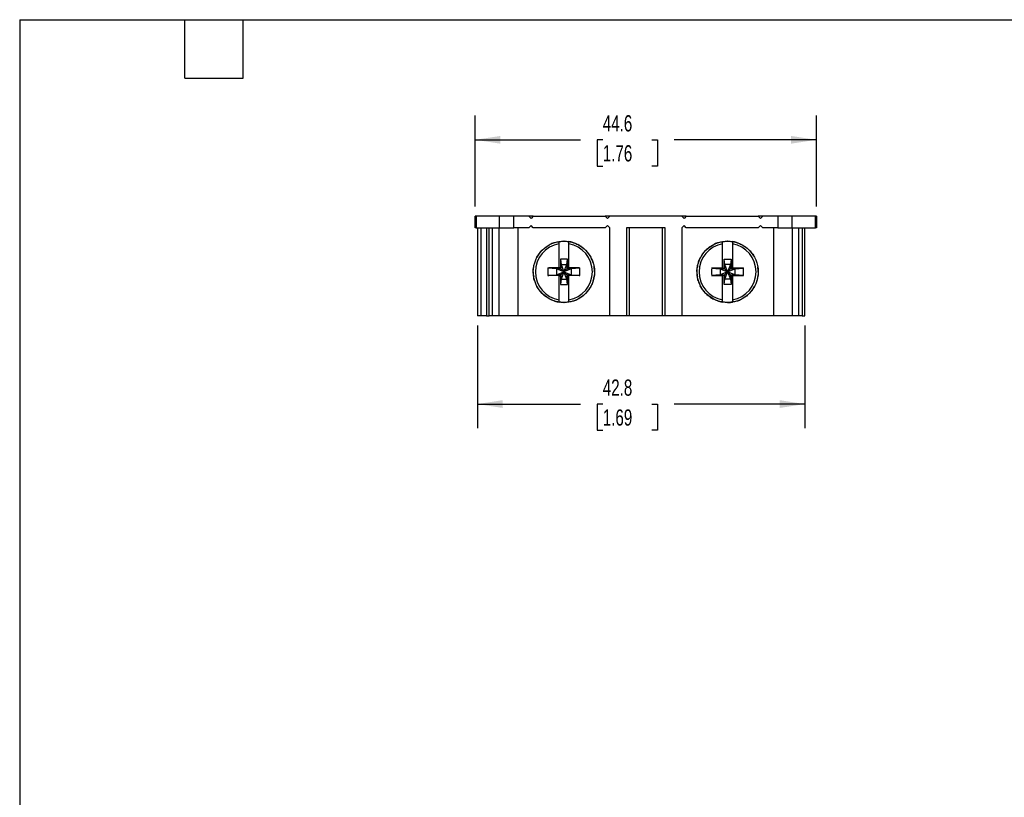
# Model space of a CAD drawing. Header units: millimetres. Extents: x 6 to 273, y 6 to 210.
# Tile 2 of 3: x 6 to 135, y 108 to 210. Entities that reach past the tile are written whole.
import ezdxf

# ---------------------------------------------------------------- set-up
doc = ezdxf.new("R2010")
doc.units = ezdxf.units.MM
doc.linetypes.add('SLD-Solid', pattern=[0])
doc.layers.add('DIMENSIONS', color=140, linetype='SLD-Solid', lineweight=25)
doc.layers.add('TEXT', color=140, linetype='SLD-Solid', lineweight=25)
doc.styles.add('SLDTEXTSTYLE0', font='TXT', dxfattribs={"width": 0.7})
doc.dimstyles.new('SLDDIMSTYLE0', dxfattribs={"dimtxt": 2.158008, "dimasz": 3.302, "dimexe": 0, "dimexo": 0.0625, "dimgap": 0.539502, "dimtad": 0, "dimtih": 1, "dimtoh": 1, "dimdec": 1, "dimrnd": 1e-09, "dimzin": 12, "dimdsep": 46, "dimtxsty": 'SLDTEXTSTYLE0', "dimsah": 1, "dimcen": 0.09, "dimadec": 0, "dimazin": 3, "dimtfac": 1, "dimtdec": 1, "dimtofl": 0, "dimtmove": 0, "dimatfit": 3, "dimfxl": 0, "dimfrac": 2, "dimtolj": 1, "dimtzin": 12, "dimarcsym": 0})

# ---------------------------------------------------------------- blocks, each defined once
blk = doc.blocks.new('_D_3')
at = {"layer": 'DIMENSIONS'}
for p, q in [((65.89, 185.13), (65.89, 197.03)), ((110.49, 185.13), (110.49, 197.03)), ((65.89, 193.86), (79.65, 193.86)), ((82.57, 193.86), (81.85, 193.86)), ((81.85, 193.86), (81.85, 190.43)), ((88.99, 193.86), (89.71, 193.86)), ((89.71, 193.86), (89.71, 190.43)), ((110.49, 193.86), (91.91, 193.86)), ((81.85, 190.43), (82.57, 190.43)), ((89.71, 190.43), (88.99, 190.43))]:
    blk.add_line(p, q, dxfattribs=at)
for points in [[(65.89, 193.86), (69.19, 193.35), (69.19, 194.36)], [(110.49, 193.86), (107.19, 194.36), (107.19, 193.35)]]:
    blk.add_solid(points, dxfattribs=at)
at = {"layer": 'DIMENSIONS', "char_height": 2.117, "attachment_point": 1, "style": 'SLDTEXTSTYLE0'}
for s, insert in [('44.6', (82.57, 197.07)), ('1.76', (82.57, 193.15))]:
    blk.add_mtext(s, dxfattribs=dict(at, insert=insert))
blk = doc.blocks.new('_D_4')
at = {"layer": 'DIMENSIONS'}
for p, q in [((66.19, 169.59), (66.19, 156.16)), ((108.99, 169.59), (108.99, 156.16)), ((66.19, 159.33), (79.65, 159.33)), ((82.57, 159.33), (81.85, 159.33)), ((81.85, 159.33), (81.85, 155.9)), ((88.99, 159.33), (89.71, 159.33)), ((89.71, 159.33), (89.71, 155.9)), ((108.99, 159.33), (91.91, 159.33)), ((81.85, 155.9), (82.57, 155.9)), ((89.71, 155.9), (88.99, 155.9))]:
    blk.add_line(p, q, dxfattribs=at)
for points in [[(66.19, 159.33), (69.49, 158.82), (69.49, 159.84)], [(108.99, 159.33), (105.69, 159.84), (105.69, 158.82)]]:
    blk.add_solid(points, dxfattribs=at)
at = {"layer": 'DIMENSIONS', "char_height": 2.117, "attachment_point": 1, "style": 'SLDTEXTSTYLE0'}
for s, insert in [('42.8', (82.57, 162.54)), ('1.69', (82.57, 158.63))]:
    blk.add_mtext(s, dxfattribs=dict(at, insert=insert))

msp = doc.modelspace()

# ---------------------------------------------------------------- linework, layer by layer
for p, q in [((65.89, 182.36), (65.89, 183.86)), ((66.01, 183.86), (65.89, 183.86)), ((66.01, 183.86), (66.01, 182.36)), ((69.05, 183.86), (66.01, 183.86)), ((69.05, 182.36), (69.05, 183.86)), ((70.93, 183.86), (69.05, 183.86)), ((70.93, 182.36), (70.93, 183.86)), ((72.89, 183.86), (70.93, 183.86)), ((72.89, 183.86), (73.19, 183.56)), ((73.49, 183.86), (72.89, 183.86)), ((73.49, 183.86), (73.19, 183.56)), ((73.49, 183.86), (82.89, 183.86)), ((82.89, 183.86), (83.19, 183.56)), ((83.49, 183.86), (82.89, 183.86)), ((83.19, 183.56), (83.49, 183.86)), ((92.89, 183.86), (83.49, 183.86)), ((92.89, 183.86), (93.19, 183.56)), ((93.49, 183.86), (92.89, 183.86)), ((93.49, 183.86), (93.19, 183.56)), ((93.49, 183.86), (102.89, 183.86)), ((103.19, 183.56), (102.89, 183.86)), ((103.49, 183.86), (102.89, 183.86)), ((103.19, 183.56), (103.49, 183.86)), ((105.45, 183.86), (103.49, 183.86)), ((105.45, 183.86), (105.45, 182.36)), ((107.33, 183.86), (105.45, 183.86)), ((107.33, 182.36), (107.33, 183.86)), ((110.37, 183.86), (107.33, 183.86)), ((110.37, 182.36), (110.37, 183.86)), ((110.49, 183.86), (110.37, 183.86)), ((110.49, 183.86), (110.49, 182.36)), ((66.01, 182.36), (65.89, 182.36)), ((66.01, 182.36), (69.05, 182.36)), ((66.19, 182.36), (66.19, 170.86)), ((66.69, 170.86), (66.69, 182.36)), ((67.39, 182.36), (67.39, 170.86)), ((67.74, 170.86), (67.74, 182.36)), ((68.15, 170.86), (68.15, 182.36)), ((68.99, 182.36), (68.99, 170.86)), ((69.05, 182.36), (70.93, 182.36)), ((72.89, 182.36), (70.93, 182.36)), ((71.49, 170.86), (71.49, 182.36)), ((72.89, 182.36), (73.19, 182.66)), ((73.49, 182.36), (73.19, 182.66)), ((82.89, 182.36), (73.49, 182.36)), ((83.19, 182.66), (82.89, 182.36)), ((83.19, 182.66), (83.49, 182.36)), ((83.49, 170.86), (83.49, 182.36)), ((90.71, 182.36), (85.66, 182.36)), ((85.66, 182.36), (85.66, 170.86)), ((86.01, 182.36), (86.01, 170.86)), ((90.37, 170.86), (90.37, 182.36)), ((90.71, 170.86), (90.71, 182.36)), ((92.89, 182.36), (93.19, 182.66)), ((92.89, 182.36), (92.89, 170.86)), ((93.49, 182.36), (93.19, 182.66)), ((102.89, 182.36), (93.49, 182.36)), ((103.19, 182.66), (102.89, 182.36)), ((103.19, 182.66), (103.49, 182.36)), ((105.45, 182.36), (103.49, 182.36)), ((104.89, 182.36), (104.89, 170.86)), ((105.45, 182.36), (107.33, 182.36)), ((107.33, 182.36), (110.37, 182.36)), ((107.38, 170.86), (107.38, 182.36)), ((108.22, 170.86), (108.22, 182.36)), ((108.63, 182.36), (108.63, 170.86)), ((108.99, 170.86), (108.99, 182.36)), ((110.49, 182.36), (110.37, 182.36)), ((76.27, 180.42), (76.23, 180.41)), ((76.84, 180.27), (76.84, 177.11)), ((77.51, 180.61), (77.46, 180.61)), ((78.14, 177.11), (78.14, 180.27)), ((78.74, 180.41), (78.7, 180.42)), ((97.67, 180.42), (97.63, 180.41)), ((98.24, 177.11), (98.24, 180.27)), ((98.91, 180.61), (98.87, 180.61)), ((99.54, 180.27), (99.54, 177.11)), ((100.15, 180.41), (100.11, 180.42)), ((74.26, 178.97), (74.24, 178.94)), ((75.15, 179.86), (75.12, 179.83)), ((79.86, 179.83), (79.82, 179.86)), ((80.74, 178.94), (80.71, 178.98)), ((95.66, 178.98), (95.64, 178.94)), ((96.55, 179.86), (96.52, 179.83)), ((101.26, 179.83), (101.23, 179.86)), ((102.14, 178.94), (102.12, 178.97)), ((73.69, 177.86), (73.67, 177.82)), ((77.94, 178.26), (77.04, 178.26)), ((77.04, 178.26), (77.04, 177.26)), ((77.04, 178.26), (77.12, 177.57)), ((77.86, 177.57), (77.94, 178.26)), ((77.94, 177.26), (77.94, 178.26)), ((81.3, 177.83), (81.29, 177.86)), ((95.09, 177.86), (95.07, 177.83)), ((98.44, 178.26), (99.34, 178.26)), ((98.44, 177.26), (98.44, 178.26)), ((98.52, 177.57), (98.44, 178.26)), ((99.34, 178.26), (99.26, 177.57)), ((99.34, 178.26), (99.34, 177.26)), ((102.7, 177.82), (102.69, 177.86)), ((73.48, 176.62), (73.48, 176.58)), ((76.53, 176.98), (75.4, 177.1)), ((76.84, 177.11), (75.5, 177.11)), ((76.92, 176.98), (76.53, 176.98)), ((76.53, 176.98), (76.53, 176.23)), ((77.49, 176.61), (76.53, 176.98)), ((76.53, 176.23), (77.49, 176.61)), ((76.84, 177.06), (76.84, 177.11)), ((76.84, 177.06), (76.92, 176.98)), ((76.84, 177.06), (76.84, 177.06)), ((77.12, 177.18), (77.04, 177.26)), ((77.49, 176.61), (77.05, 177.04)), ((77.05, 176.17), (77.49, 176.61)), ((77.12, 177.57), (77.12, 177.18)), ((77.12, 177.57), (77.86, 177.57)), ((77.12, 177.57), (77.49, 176.61)), ((77.49, 176.61), (77.12, 175.65)), ((77.49, 176.61), (77.86, 177.57)), ((77.92, 177.04), (77.49, 176.61)), ((78.45, 176.98), (77.49, 176.61)), ((77.49, 176.61), (77.92, 176.17)), ((77.49, 176.61), (78.45, 176.23)), ((77.86, 175.65), (77.49, 176.61)), ((77.86, 177.57), (77.86, 177.18)), ((77.94, 177.26), (77.86, 177.18)), ((78.06, 176.98), (78.14, 177.06)), ((78.45, 176.98), (78.06, 176.98)), ((79.47, 177.11), (78.14, 177.11)), ((78.14, 177.11), (78.14, 177.06)), ((78.14, 177.06), (78.14, 177.06)), ((79.58, 177.1), (78.45, 176.98)), ((78.45, 176.98), (78.45, 176.23)), ((81.49, 176.59), (81.49, 176.63)), ((94.88, 176.63), (94.88, 176.59)), ((96.8, 177.1), (97.93, 176.98)), ((96.9, 177.11), (98.24, 177.11)), ((97.93, 176.98), (98.32, 176.98)), ((97.93, 176.98), (97.93, 176.23)), ((97.93, 176.98), (98.89, 176.61)), ((98.89, 176.61), (97.93, 176.23)), ((98.24, 177.11), (98.24, 177.06)), ((98.24, 177.06), (98.24, 177.06)), ((98.32, 176.98), (98.24, 177.06)), ((98.44, 177.26), (98.52, 177.18)), ((98.45, 177.04), (98.89, 176.61)), ((98.89, 176.61), (98.45, 176.17)), ((99.26, 177.57), (98.52, 177.57)), ((98.52, 177.57), (98.52, 177.18)), ((98.89, 176.61), (98.52, 177.57)), ((98.52, 175.65), (98.89, 176.61)), ((99.26, 177.57), (98.89, 176.61)), ((98.89, 176.61), (99.32, 177.04)), ((98.89, 176.61), (99.85, 176.98)), ((98.89, 176.61), (99.26, 175.65)), ((99.32, 176.17), (98.89, 176.61)), ((99.85, 176.23), (98.89, 176.61)), ((99.26, 177.57), (99.26, 177.18)), ((99.26, 177.18), (99.34, 177.26)), ((99.54, 177.06), (99.46, 176.98)), ((99.46, 176.98), (99.85, 176.98)), ((99.54, 177.11), (100.87, 177.11)), ((99.54, 177.06), (99.54, 177.11)), ((99.54, 177.06), (99.54, 177.06)), ((99.85, 176.98), (100.98, 177.1)), ((99.85, 176.98), (99.85, 176.23)), ((102.89, 176.58), (102.89, 176.62)), ((73.67, 175.39), (73.69, 175.35)), ((75.4, 176.11), (76.53, 176.23)), ((76.84, 176.11), (75.5, 176.11)), ((76.92, 176.23), (76.53, 176.23)), ((76.92, 176.23), (76.84, 176.16)), ((76.84, 176.16), (76.84, 176.16)), ((76.84, 176.11), (76.84, 176.16)), ((76.84, 176.11), (76.84, 172.94)), ((77.04, 175.96), (77.12, 176.03)), ((77.04, 175.96), (77.04, 174.95)), ((77.12, 175.65), (77.04, 174.95)), ((77.12, 176.03), (77.12, 175.65)), ((77.12, 175.65), (77.86, 175.65)), ((77.86, 176.03), (77.94, 175.96)), ((77.86, 176.03), (77.86, 175.65)), ((77.94, 174.95), (77.86, 175.65)), ((77.94, 174.95), (77.94, 175.96)), ((78.14, 176.16), (78.06, 176.23)), ((78.45, 176.23), (78.06, 176.23)), ((78.14, 176.16), (78.14, 176.16)), ((78.14, 176.16), (78.14, 176.11)), ((78.14, 172.94), (78.14, 176.11)), ((79.47, 176.11), (78.14, 176.11)), ((78.45, 176.23), (79.58, 176.11)), ((81.29, 175.35), (81.3, 175.39)), ((95.07, 175.39), (95.09, 175.35)), ((97.93, 176.23), (96.8, 176.11)), ((96.9, 176.11), (98.24, 176.11)), ((97.93, 176.23), (98.32, 176.23)), ((98.24, 176.16), (98.32, 176.23)), ((98.24, 176.16), (98.24, 176.16)), ((98.24, 176.16), (98.24, 176.11)), ((98.24, 172.94), (98.24, 176.11)), ((98.52, 176.03), (98.44, 175.96)), ((98.44, 174.95), (98.44, 175.96)), ((98.44, 174.95), (98.52, 175.65)), ((98.52, 176.03), (98.52, 175.65)), ((99.26, 175.65), (98.52, 175.65)), ((99.34, 175.96), (99.26, 176.03)), ((99.26, 176.03), (99.26, 175.65)), ((99.26, 175.65), (99.34, 174.95)), ((99.34, 175.96), (99.34, 174.95)), ((99.46, 176.23), (99.54, 176.16)), ((99.46, 176.23), (99.85, 176.23)), ((99.54, 176.16), (99.54, 176.16)), ((99.54, 176.11), (99.54, 176.16)), ((99.54, 176.11), (99.54, 172.94)), ((99.54, 176.11), (100.87, 176.11)), ((100.98, 176.11), (99.85, 176.23)), ((102.69, 175.35), (102.7, 175.39)), ((74.24, 174.27), (74.26, 174.23)), ((77.04, 174.95), (77.94, 174.95)), ((80.72, 174.24), (80.74, 174.27)), ((95.64, 174.27), (95.66, 174.24)), ((99.34, 174.95), (98.44, 174.95)), ((102.11, 174.23), (102.14, 174.27)), ((75.12, 173.38), (75.15, 173.35)), ((76.23, 172.8), (76.27, 172.79)), ((77.47, 172.6), (77.51, 172.6)), ((78.71, 172.79), (78.75, 172.81)), ((79.83, 173.36), (79.86, 173.38)), ((96.52, 173.38), (96.55, 173.36)), ((97.63, 172.81), (97.67, 172.79)), ((98.86, 172.6), (98.91, 172.6)), ((100.1, 172.79), (100.14, 172.8)), ((101.22, 173.35), (101.26, 173.38)), ((66.69, 170.86), (66.19, 170.86)), ((67.39, 170.86), (66.69, 170.86)), ((67.39, 170.86), (67.74, 170.86)), ((68.15, 170.86), (67.74, 170.86)), ((68.99, 170.86), (68.15, 170.86)), ((71.49, 170.86), (68.99, 170.86)), ((83.49, 170.86), (71.49, 170.86)), ((85.66, 170.86), (83.49, 170.86)), ((86.01, 170.86), (85.66, 170.86)), ((90.37, 170.86), (86.01, 170.86)), ((90.71, 170.86), (90.37, 170.86)), ((92.89, 170.86), (90.71, 170.86)), ((104.89, 170.86), (92.89, 170.86)), ((107.38, 170.86), (104.89, 170.86)), ((108.22, 170.86), (107.38, 170.86)), ((108.63, 170.86), (108.22, 170.86)), ((108.63, 170.86), (108.99, 170.86))]:
    msp.add_line(p, q)
for centre in [(77.49, 176.61), (98.89, 176.61)]:
    msp.add_circle(centre, 4)
for centre, radius, start, end in [((77.49, 176.61), 3.72, 100.0664, 259.9336), ((77.49, 176.61), 3.99, 80.6209, 99.3791), ((77.49, 176.61), 3.72, 280.0664, 79.9336), ((98.89, 176.61), 3.72, 100.0664, 259.9336), ((98.89, 176.61), 3.99, 80.6209, 99.3791), ((98.89, 176.61), 3.72, 280.0664, 79.9336), ((95.14, 176.61), 19.74, 178.5528, 181.4472), ((77.37, 28.45), 148.66, 90.7199, 90.7599), ((77.6, 28.45), 148.66, 89.2401, 89.2801), ((59.84, 176.61), 19.74, 358.5528, 1.4472), ((116.54, 176.61), 19.74, 178.5528, 181.4472), ((98.77, 28.45), 148.66, 90.7199, 90.7599), ((99, 28.45), 148.66, 89.2401, 89.2801), ((81.24, 176.61), 19.74, 358.5528, 1.4472), ((77.37, 324.76), 148.66, 269.2401, 269.2801), ((77.6, 324.76), 148.66, 270.7199, 270.7599), ((98.77, 324.76), 148.66, 269.2401, 269.2801), ((99, 324.76), 148.66, 270.7199, 270.7599), ((77.49, 176.61), 3.99, 260.6209, 279.3791), ((98.89, 176.61), 3.99, 260.6209, 279.3791)]:
    msp.add_arc(centre, radius, start, end)
for points, knots in [([(76.23, 180.4), (76.21, 180.4), (76.1, 180.39), (75.92, 180.3), (75.75, 180.21), (75.67, 180.17)], [0, 0, 0, 0, 0.088282, 0.540412, 1, 1, 1, 1]), ([(76.27, 180.41), (76.29, 180.42), (76.39, 180.48), (76.6, 180.52), (76.77, 180.54), (76.86, 180.56)], [0, 0, 0, 0, 0.1237777, 0.5621323, 1, 1, 1, 1]), ([(78.7, 180.41), (78.68, 180.42), (78.59, 180.48), (78.39, 180.51), (78.2, 180.54), (78.11, 180.56)], [0, 0, 0, 0, 0.088282, 0.540412, 1, 1, 1, 1]), ([(78.74, 180.4), (78.77, 180.4), (78.88, 180.39), (79.07, 180.3), (79.22, 180.21), (79.3, 180.17)], [0, 0, 0, 0, 0.123778, 0.562132, 1, 1, 1, 1]), ([(97.63, 180.4), (97.61, 180.4), (97.49, 180.39), (97.31, 180.3), (97.15, 180.21), (97.07, 180.17)], [0, 0, 0, 0, 0.1237777, 0.5621323, 1, 1, 1, 1]), ([(97.68, 180.41), (97.69, 180.42), (97.79, 180.48), (97.99, 180.51), (98.17, 180.54), (98.26, 180.56)], [0, 0, 0, 0, 0.088282, 0.540412, 1, 1, 1, 1]), ([(100.1, 180.41), (100.08, 180.42), (99.98, 180.48), (99.78, 180.52), (99.6, 180.54), (99.51, 180.56)], [0, 0, 0, 0, 0.123778, 0.562132, 1, 1, 1, 1]), ([(100.15, 180.4), (100.16, 180.4), (100.27, 180.39), (100.46, 180.3), (100.62, 180.21), (100.7, 180.17)], [0, 0, 0, 0, 0.088282, 0.540412, 1, 1, 1, 1]), ([(74.24, 178.93), (74.23, 178.92), (74.14, 178.85), (74.05, 178.67), (73.96, 178.5), (73.92, 178.42)], [0, 0, 0, 0, 0.0882816, 0.5404116, 1, 1, 1, 1]), ([(74.27, 178.97), (74.28, 178.99), (74.32, 179.1), (74.46, 179.25), (74.59, 179.37), (74.66, 179.43)], [0, 0, 0, 0, 0.1237777, 0.5621323, 1, 1, 1, 1]), ([(79.82, 179.85), (79.8, 179.87), (79.73, 179.95), (79.55, 180.05), (79.39, 180.13), (79.3, 180.17)], [0, 0, 0, 0, 0.088282, 0.540412, 1, 1, 1, 1]), ([(79.85, 179.83), (79.87, 179.82), (79.98, 179.77), (80.13, 179.63), (80.25, 179.5), (80.32, 179.43)], [0, 0, 0, 0, 0.123778, 0.562132, 1, 1, 1, 1]), ([(80.71, 178.97), (80.7, 178.99), (80.66, 179.09), (80.51, 179.24), (80.38, 179.37), (80.32, 179.43)], [0, 0, 0, 0, 0.088282, 0.540412, 1, 1, 1, 1]), ([(80.73, 178.94), (80.75, 178.92), (80.84, 178.85), (80.93, 178.66), (81.01, 178.5), (81.05, 178.42)], [0, 0, 0, 0, 0.123778, 0.562132, 1, 1, 1, 1]), ([(95.64, 178.94), (95.62, 178.92), (95.54, 178.85), (95.44, 178.66), (95.36, 178.5), (95.32, 178.42)], [0, 0, 0, 0, 0.123778, 0.562132, 1, 1, 1, 1]), ([(95.67, 178.97), (95.68, 178.99), (95.72, 179.09), (95.86, 179.24), (95.99, 179.37), (96.06, 179.43)], [0, 0, 0, 0, 0.088282, 0.540412, 1, 1, 1, 1]), ([(96.52, 179.83), (96.5, 179.82), (96.39, 179.77), (96.24, 179.63), (96.12, 179.5), (96.06, 179.43)], [0, 0, 0, 0, 0.123778, 0.562132, 1, 1, 1, 1]), ([(96.56, 179.85), (96.57, 179.87), (96.64, 179.95), (96.82, 180.05), (96.99, 180.13), (97.07, 180.17)], [0, 0, 0, 0, 0.088282, 0.540412, 1, 1, 1, 1]), ([(102.11, 178.97), (102.1, 178.99), (102.05, 179.1), (101.91, 179.25), (101.78, 179.37), (101.72, 179.43)], [0, 0, 0, 0, 0.123778, 0.562132, 1, 1, 1, 1]), ([(102.13, 178.93), (102.15, 178.92), (102.23, 178.85), (102.33, 178.67), (102.41, 178.5), (102.45, 178.42)], [0, 0, 0, 0, 0.0882816, 0.5404116, 1, 1, 1, 1]), ([(81.28, 177.86), (81.28, 177.88), (81.27, 177.99), (81.18, 178.18), (81.09, 178.34), (81.05, 178.42)], [0, 0, 0, 0, 0.088282, 0.540412, 1, 1, 1, 1]), ([(81.29, 177.82), (81.31, 177.8), (81.37, 177.7), (81.4, 177.5), (81.43, 177.32), (81.44, 177.23)], [0, 0, 0, 0, 0.123778, 0.562132, 1, 1, 1, 1]), ([(95.08, 177.82), (95.07, 177.8), (95.01, 177.7), (94.97, 177.5), (94.95, 177.32), (94.94, 177.23)], [0, 0, 0, 0, 0.123778, 0.562132, 1, 1, 1, 1]), ([(95.09, 177.86), (95.1, 177.88), (95.11, 177.99), (95.2, 178.18), (95.28, 178.34), (95.32, 178.42)], [0, 0, 0, 0, 0.088282, 0.540412, 1, 1, 1, 1]), ([(73.49, 176.63), (73.49, 176.65), (73.46, 176.76), (73.49, 176.97), (73.52, 177.14), (73.54, 177.23)], [0, 0, 0, 0, 0.123778, 0.562132, 1, 1, 1, 1]), ([(73.49, 176.58), (73.49, 176.56), (73.46, 176.46), (73.49, 176.25), (73.52, 176.07), (73.54, 175.98)], [0, 0, 0, 0, 0.088282, 0.540412, 1, 1, 1, 1]), ([(77.04, 177.26), (77.04, 177.21), (77.02, 177.15), (76.94, 177.08), (76.88, 177.06), (76.84, 177.06)], [0, 0, 0, 0, 0.5, 0.5, 1, 1, 1, 1]), ([(76.92, 176.98), (76.94, 176.98), (76.97, 176.98), (77.01, 177), (77.04, 177.02), (77.05, 177.04)], [0, 0, 0, 0, 0.5, 0.5, 1, 1, 1, 1]), ([(77.05, 177.04), (77.07, 177.06), (77.09, 177.08), (77.11, 177.13), (77.12, 177.15), (77.12, 177.18)], [0, 0, 0, 0, 0.5, 0.5, 1, 1, 1, 1]), ([(77.86, 177.18), (77.86, 177.15), (77.86, 177.13), (77.89, 177.08), (77.9, 177.06), (77.92, 177.04)], [0, 0, 0, 0, 0.5, 0.5, 1, 1, 1, 1]), ([(77.92, 177.04), (77.94, 177.02), (77.96, 177), (78.01, 176.98), (78.03, 176.98), (78.06, 176.98)], [0, 0, 0, 0, 0.5, 0.5, 1, 1, 1, 1]), ([(78.14, 177.06), (78.09, 177.06), (78.03, 177.08), (77.96, 177.15), (77.94, 177.21), (77.94, 177.26)], [0, 0, 0, 0, 0.5, 0.5, 1, 1, 1, 1]), ([(81.48, 176.63), (81.49, 176.65), (81.51, 176.76), (81.48, 176.96), (81.45, 177.14), (81.44, 177.23)], [0, 0, 0, 0, 0.088282, 0.540412, 1, 1, 1, 1]), ([(81.48, 176.59), (81.49, 176.56), (81.51, 176.45), (81.49, 176.24), (81.45, 176.07), (81.44, 175.98)], [0, 0, 0, 0, 0.123778, 0.562132, 1, 1, 1, 1]), ([(94.89, 176.59), (94.89, 176.56), (94.86, 176.45), (94.89, 176.24), (94.92, 176.07), (94.94, 175.98)], [0, 0, 0, 0, 0.1237777, 0.5621323, 1, 1, 1, 1]), ([(94.89, 176.63), (94.89, 176.65), (94.86, 176.76), (94.89, 176.96), (94.92, 177.14), (94.94, 177.23)], [0, 0, 0, 0, 0.088282, 0.540412, 1, 1, 1, 1]), ([(98.24, 177.06), (98.28, 177.06), (98.34, 177.08), (98.42, 177.15), (98.44, 177.21), (98.44, 177.26)], [0, 0, 0, 0, 0.5, 0.5, 1, 1, 1, 1]), ([(98.45, 177.04), (98.44, 177.02), (98.41, 177), (98.37, 176.98), (98.34, 176.98), (98.32, 176.98)], [0, 0, 0, 0, 0.5, 0.5, 1, 1, 1, 1]), ([(98.52, 177.18), (98.52, 177.15), (98.51, 177.13), (98.49, 177.08), (98.47, 177.06), (98.45, 177.04)], [0, 0, 0, 0, 0.5, 0.5, 1, 1, 1, 1]), ([(99.32, 177.04), (99.3, 177.06), (99.29, 177.08), (99.26, 177.13), (99.26, 177.15), (99.26, 177.18)], [0, 0, 0, 0, 0.5, 0.5, 1, 1, 1, 1]), ([(99.46, 176.98), (99.43, 176.98), (99.41, 176.98), (99.36, 177), (99.34, 177.02), (99.32, 177.04)], [0, 0, 0, 0, 0.5, 0.5, 1, 1, 1, 1]), ([(99.34, 177.26), (99.34, 177.21), (99.36, 177.15), (99.43, 177.08), (99.49, 177.06), (99.54, 177.06)], [0, 0, 0, 0, 0.5, 0.5, 1, 1, 1, 1]), ([(102.88, 176.63), (102.89, 176.65), (102.91, 176.76), (102.89, 176.97), (102.85, 177.14), (102.84, 177.23)], [0, 0, 0, 0, 0.123778, 0.562132, 1, 1, 1, 1]), ([(102.88, 176.58), (102.89, 176.56), (102.91, 176.46), (102.88, 176.25), (102.85, 176.07), (102.84, 175.98)], [0, 0, 0, 0, 0.088282, 0.540412, 1, 1, 1, 1]), ([(73.68, 175.39), (73.67, 175.41), (73.61, 175.51), (73.57, 175.71), (73.55, 175.89), (73.54, 175.98)], [0, 0, 0, 0, 0.123778, 0.562132, 1, 1, 1, 1]), ([(76.84, 176.16), (76.88, 176.16), (76.94, 176.14), (77.02, 176.06), (77.04, 176), (77.04, 175.96)], [0, 0, 0, 0, 0.5, 0.5, 1, 1, 1, 1]), ([(77.05, 176.17), (77.04, 176.19), (77.01, 176.21), (76.97, 176.23), (76.94, 176.23), (76.92, 176.23)], [0, 0, 0, 0, 0.5, 0.5, 1, 1, 1, 1]), ([(77.12, 176.03), (77.12, 176.06), (77.11, 176.09), (77.09, 176.13), (77.07, 176.15), (77.05, 176.17)], [0, 0, 0, 0, 0.5, 0.5, 1, 1, 1, 1]), ([(77.92, 176.17), (77.9, 176.15), (77.89, 176.13), (77.86, 176.09), (77.86, 176.06), (77.86, 176.03)], [0, 0, 0, 0, 0.5, 0.5, 1, 1, 1, 1]), ([(78.06, 176.23), (78.03, 176.23), (78.01, 176.23), (77.96, 176.21), (77.94, 176.19), (77.92, 176.17)], [0, 0, 0, 0, 0.5, 0.5, 1, 1, 1, 1]), ([(77.94, 175.96), (77.94, 176), (77.96, 176.06), (78.03, 176.14), (78.09, 176.16), (78.14, 176.16)], [0, 0, 0, 0, 0.5, 0.5, 1, 1, 1, 1]), ([(81.28, 175.35), (81.28, 175.33), (81.27, 175.21), (81.18, 175.03), (81.09, 174.87), (81.05, 174.79)], [0, 0, 0, 0, 0.123778, 0.562132, 1, 1, 1, 1]), ([(81.3, 175.39), (81.3, 175.41), (81.36, 175.5), (81.4, 175.71), (81.42, 175.89), (81.44, 175.98)], [0, 0, 0, 0, 0.088282, 0.540412, 1, 1, 1, 1]), ([(95.08, 175.39), (95.07, 175.41), (95.01, 175.5), (94.98, 175.71), (94.95, 175.89), (94.94, 175.98)], [0, 0, 0, 0, 0.088282, 0.540412, 1, 1, 1, 1]), ([(95.09, 175.35), (95.1, 175.33), (95.11, 175.21), (95.2, 175.03), (95.28, 174.87), (95.32, 174.79)], [0, 0, 0, 0, 0.123778, 0.562132, 1, 1, 1, 1]), ([(98.44, 175.96), (98.44, 176), (98.42, 176.06), (98.34, 176.14), (98.28, 176.16), (98.24, 176.16)], [0, 0, 0, 0, 0.5, 0.5, 1, 1, 1, 1]), ([(98.32, 176.23), (98.34, 176.23), (98.37, 176.23), (98.41, 176.21), (98.44, 176.19), (98.45, 176.17)], [0, 0, 0, 0, 0.5, 0.5, 1, 1, 1, 1]), ([(98.45, 176.17), (98.47, 176.15), (98.49, 176.13), (98.51, 176.09), (98.52, 176.06), (98.52, 176.03)], [0, 0, 0, 0, 0.5, 0.5, 1, 1, 1, 1]), ([(99.26, 176.03), (99.26, 176.06), (99.26, 176.09), (99.29, 176.13), (99.3, 176.15), (99.32, 176.17)], [0, 0, 0, 0, 0.5, 0.5, 1, 1, 1, 1]), ([(99.32, 176.17), (99.34, 176.19), (99.36, 176.21), (99.41, 176.23), (99.43, 176.23), (99.46, 176.23)], [0, 0, 0, 0, 0.5, 0.5, 1, 1, 1, 1]), ([(99.54, 176.16), (99.49, 176.16), (99.43, 176.14), (99.36, 176.06), (99.34, 176), (99.34, 175.96)], [0, 0, 0, 0, 0.5, 0.5, 1, 1, 1, 1]), ([(102.69, 175.39), (102.71, 175.41), (102.77, 175.51), (102.8, 175.71), (102.83, 175.89), (102.84, 175.98)], [0, 0, 0, 0, 0.123778, 0.562132, 1, 1, 1, 1]), ([(74.24, 174.27), (74.22, 174.29), (74.14, 174.37), (74.04, 174.55), (73.96, 174.71), (73.92, 174.79)], [0, 0, 0, 0, 0.123778, 0.562132, 1, 1, 1, 1]), ([(74.27, 174.24), (74.28, 174.22), (74.32, 174.12), (74.46, 173.97), (74.59, 173.84), (74.66, 173.78)], [0, 0, 0, 0, 0.088282, 0.540412, 1, 1, 1, 1]), ([(75.12, 173.38), (75.1, 173.39), (74.99, 173.44), (74.84, 173.58), (74.72, 173.71), (74.66, 173.78)], [0, 0, 0, 0, 0.123778, 0.562132, 1, 1, 1, 1]), ([(79.86, 173.39), (79.87, 173.39), (79.97, 173.44), (80.12, 173.58), (80.25, 173.71), (80.32, 173.78)], [0, 0, 0, 0, 0.088282, 0.540412, 1, 1, 1, 1]), ([(80.71, 174.24), (80.7, 174.22), (80.65, 174.11), (80.51, 173.96), (80.38, 173.84), (80.32, 173.78)], [0, 0, 0, 0, 0.123778, 0.562132, 1, 1, 1, 1]), ([(80.73, 174.28), (80.75, 174.29), (80.83, 174.36), (80.93, 174.54), (81.01, 174.71), (81.05, 174.79)], [0, 0, 0, 0, 0.088282, 0.540412, 1, 1, 1, 1]), ([(95.64, 174.28), (95.63, 174.29), (95.54, 174.36), (95.45, 174.54), (95.36, 174.71), (95.32, 174.79)], [0, 0, 0, 0, 0.088282, 0.540412, 1, 1, 1, 1]), ([(95.67, 174.24), (95.68, 174.22), (95.72, 174.11), (95.86, 173.96), (95.99, 173.84), (96.06, 173.78)], [0, 0, 0, 0, 0.123778, 0.562132, 1, 1, 1, 1]), ([(96.52, 173.39), (96.5, 173.39), (96.4, 173.44), (96.25, 173.58), (96.12, 173.71), (96.06, 173.78)], [0, 0, 0, 0, 0.088282, 0.540412, 1, 1, 1, 1]), ([(101.25, 173.38), (101.27, 173.39), (101.38, 173.44), (101.53, 173.58), (101.65, 173.71), (101.72, 173.78)], [0, 0, 0, 0, 0.123778, 0.562132, 1, 1, 1, 1]), ([(102.11, 174.24), (102.1, 174.22), (102.06, 174.12), (101.91, 173.97), (101.78, 173.84), (101.72, 173.78)], [0, 0, 0, 0, 0.088282, 0.540412, 1, 1, 1, 1]), ([(102.13, 174.27), (102.15, 174.29), (102.24, 174.37), (102.33, 174.55), (102.41, 174.71), (102.45, 174.79)], [0, 0, 0, 0, 0.123778, 0.562132, 1, 1, 1, 1]), ([(76.23, 172.81), (76.21, 172.81), (76.09, 172.82), (75.91, 172.91), (75.75, 173), (75.67, 173.04)], [0, 0, 0, 0, 0.123778, 0.562132, 1, 1, 1, 1]), ([(76.28, 172.8), (76.29, 172.79), (76.39, 172.73), (76.59, 172.7), (76.77, 172.67), (76.86, 172.65)], [0, 0, 0, 0, 0.088282, 0.540412, 1, 1, 1, 1]), ([(77.47, 172.61), (77.44, 172.6), (77.33, 172.58), (77.13, 172.61), (76.95, 172.64), (76.86, 172.65)], [0, 0, 0, 0, 0.123778, 0.562132, 1, 1, 1, 1]), ([(78.7, 172.8), (78.68, 172.79), (78.58, 172.73), (78.38, 172.69), (78.2, 172.67), (78.11, 172.65)], [0, 0, 0, 0, 0.123778, 0.562132, 1, 1, 1, 1]), ([(78.75, 172.81), (78.76, 172.81), (78.87, 172.82), (79.06, 172.91), (79.22, 173), (79.3, 173.04)], [0, 0, 0, 0, 0.088282, 0.540412, 1, 1, 1, 1]), ([(79.82, 173.36), (79.8, 173.34), (79.73, 173.26), (79.55, 173.16), (79.38, 173.08), (79.3, 173.04)], [0, 0, 0, 0, 0.1237777, 0.5621323, 1, 1, 1, 1]), ([(96.55, 173.36), (96.57, 173.34), (96.65, 173.26), (96.83, 173.16), (96.99, 173.08), (97.07, 173.04)], [0, 0, 0, 0, 0.123778, 0.562132, 1, 1, 1, 1]), ([(97.63, 172.81), (97.61, 172.81), (97.5, 172.82), (97.32, 172.91), (97.15, 173), (97.07, 173.04)], [0, 0, 0, 0, 0.0882816, 0.5404116, 1, 1, 1, 1]), ([(97.67, 172.8), (97.69, 172.79), (97.79, 172.73), (98, 172.69), (98.17, 172.67), (98.26, 172.65)], [0, 0, 0, 0, 0.123778, 0.562132, 1, 1, 1, 1]), ([(98.91, 172.61), (98.93, 172.6), (99.04, 172.58), (99.25, 172.61), (99.43, 172.64), (99.51, 172.65)], [0, 0, 0, 0, 0.123778, 0.562132, 1, 1, 1, 1]), ([(100.1, 172.8), (100.08, 172.79), (99.99, 172.73), (99.79, 172.7), (99.6, 172.67), (99.51, 172.65)], [0, 0, 0, 0, 0.088282, 0.540412, 1, 1, 1, 1]), ([(100.14, 172.81), (100.17, 172.81), (100.28, 172.82), (100.47, 172.91), (100.62, 173), (100.7, 173.04)], [0, 0, 0, 0, 0.123778, 0.562132, 1, 1, 1, 1])]:
    msp.add_open_spline(points, degree=3, knots=knots)
for points in [[(76.84, 180.54), (76.84, 180.51), (76.84, 180.4), (76.84, 180.27)], [(78.14, 180.27), (78.14, 180.4), (78.14, 180.51), (78.14, 180.54)], [(98.24, 180.27), (98.24, 180.4), (98.24, 180.51), (98.24, 180.54)], [(99.54, 180.54), (99.54, 180.51), (99.54, 180.4), (99.54, 180.27)], [(76.84, 172.94), (76.84, 172.81), (76.84, 172.7), (76.84, 172.67)], [(78.14, 172.67), (78.14, 172.7), (78.14, 172.81), (78.14, 172.94)], [(98.24, 172.67), (98.24, 172.7), (98.24, 172.81), (98.24, 172.94)], [(99.54, 172.94), (99.54, 172.81), (99.54, 172.7), (99.54, 172.67)]]:
    msp.add_open_spline(points, degree=3)
at = {"layer": 'TEXT'}
for p, q in [((6.35, 209.55), (273.05, 209.55)), ((6.35, 209.55), (6.35, 6.35)), ((27.94, 201.93), (27.94, 209.55)), ((35.56, 201.93), (35.56, 209.55)), ((27.94, 201.93), (35.56, 201.93))]:
    msp.add_line(p, q, dxfattribs=at)

# ---------------------------------------------------------------- dimensions: what is measured, and where the dimension line sits
at = {"layer": 'DIMENSIONS'}
for base, p1, p2, picture, middle in [((65.89, 193.86), (110.49, 183.86), (65.89, 183.86), '_D_3', (85.78, 193.86)), ((108.99, 159.33), (66.19, 170.86), (108.99, 170.86), '_D_4', (85.78, 159.33))]:
    dim = msp.add_linear_dim(base=base, p1=p1, p2=p2, dimstyle='SLDDIMSTYLE0', dxfattribs=at)
    dim.commit()
    dim.dimension.update_dxf_attribs({"geometry": picture, "text_midpoint": middle, "dimtype": 160})

doc.saveas('drawing.dxf')
